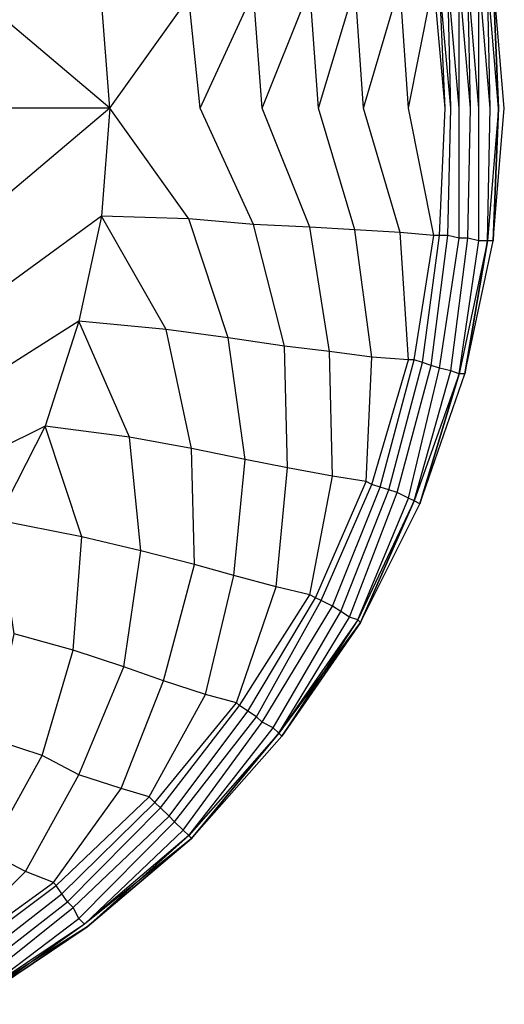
# Model space of a CAD drawing. Extents: x 0 to 1.9, y 0 to 0.8.
# Tile 12 of 15: x 1.71 to 1.9, y 0.05 to 0.43. Entities that reach past the tile are written whole.
import ezdxf

# ---------------------------------------------------------------- set-up
doc = ezdxf.new("R2010")
doc.units = 0
doc.layers.add('L2_CETUS_BQ190CEU7V_WANNE___REP', color=7, linetype='CONTINUOUS')
doc.layers.add('L3_CETUS_BQ190CEU7V_VER___REPLA', color=7, linetype='CONTINUOUS')

msp = doc.modelspace()

# ---------------------------------------------------------------- linework, layer by layer
at = {"layer": 'L2_CETUS_BQ190CEU7V_WANNE___REP', "color": 8}
for points, invisible_edges in [([(1.87286, 0.449067, 0.595), (1.86309, 0.4, 0.593), (1.85983, 0.448, 0.593), (1.87286, 0.449067, 0.595)], 13), ([(1.86309, 0.4, 0.593), (1.87286, 0.449067, 0.595), (1.8772, 0.4, 0.595), (1.86309, 0.4, 0.593)], 14), ([(1.87503, 0.449067, 0.597), (1.8772, 0.4, 0.595), (1.87286, 0.449067, 0.595), (1.87503, 0.449067, 0.597)], 13), ([(1.87829, 0.449067, 0.599), (1.87937, 0.4, 0.597), (1.87503, 0.449067, 0.597), (1.87829, 0.449067, 0.599)], 13), ([(1.8772, 0.4, 0.595), (1.87503, 0.449067, 0.597), (1.87937, 0.4, 0.597), (1.8772, 0.4, 0.595)], 14), ([(1.88263, 0.450133, 0.6), (1.88263, 0.4, 0.599), (1.87829, 0.449067, 0.599), (1.88263, 0.450133, 0.6)], 13), ([(1.87937, 0.4, 0.597), (1.87829, 0.449067, 0.599), (1.88263, 0.4, 0.599), (1.87937, 0.4, 0.597)], 14), ([(1.88589, 0.450133, 0.6), (1.88697, 0.4, 0.6), (1.88263, 0.450133, 0.6), (1.88589, 0.450133, 0.6)], 13), ([(1.88263, 0.4, 0.599), (1.88263, 0.450133, 0.6), (1.88697, 0.4, 0.6), (1.88263, 0.4, 0.599)], 14), ([(1.89023, 0.4512, 0.599), (1.89023, 0.4, 0.6), (1.88589, 0.450133, 0.6), (1.89023, 0.4512, 0.599)], 13), ([(1.88697, 0.4, 0.6), (1.88589, 0.450133, 0.6), (1.89023, 0.4, 0.6), (1.88697, 0.4, 0.6)], 14), ([(1.89349, 0.4512, 0.597), (1.89457, 0.4, 0.599), (1.89023, 0.4512, 0.599), (1.89349, 0.4512, 0.597)], 13), ([(1.89023, 0.4, 0.6), (1.89023, 0.4512, 0.599), (1.89457, 0.4, 0.599), (1.89023, 0.4, 0.6)], 14), ([(1.89783, 0.4, 0.58), (1.89566, 0.4512, 0.582), (1.89349, 0.4512, 0.58), (1.89783, 0.4, 0.58)], 13), ([(1.89566, 0.4512, 0.595), (1.89783, 0.4, 0.597), (1.89349, 0.4512, 0.597), (1.89566, 0.4512, 0.595)], 13), ([(1.89457, 0.4, 0.599), (1.89349, 0.4512, 0.597), (1.89783, 0.4, 0.597), (1.89457, 0.4, 0.599)], 14), ([(1.89566, 0.4512, 0.582), (1.89783, 0.4, 0.58), (1.9, 0.4, 0.582), (1.89566, 0.4512, 0.582)], 14), ([(1.89566, 0.4512, 0.595), (1.9, 0.4, 0.582), (1.9, 0.4, 0.595), (1.89566, 0.4512, 0.595)], 13), ([(1.9, 0.4, 0.582), (1.89566, 0.4512, 0.595), (1.89566, 0.4512, 0.582), (1.9, 0.4, 0.582)], 14), ([(1.89783, 0.4, 0.597), (1.89566, 0.4512, 0.595), (1.9, 0.4, 0.595), (1.89783, 0.4, 0.597)], 14), ([(1.80337, 0.4448, 0.572), (1.78274, 0.4, 0.559), (1.7784, 0.442667, 0.559), (1.80337, 0.4448, 0.572)], 13), ([(1.78274, 0.4, 0.559), (1.80337, 0.4448, 0.572), (1.80663, 0.4, 0.572), (1.78274, 0.4, 0.559)], 14), ([(1.82509, 0.445867, 0.583), (1.80663, 0.4, 0.572), (1.80337, 0.4448, 0.572), (1.82509, 0.445867, 0.583)], 13), ([(1.80663, 0.4, 0.572), (1.82509, 0.445867, 0.583), (1.82834, 0.4, 0.583), (1.80663, 0.4, 0.572)], 14), ([(1.84246, 0.446933, 0.589), (1.82834, 0.4, 0.583), (1.82509, 0.445867, 0.583), (1.84246, 0.446933, 0.589)], 13), ([(1.82834, 0.4, 0.583), (1.84246, 0.446933, 0.589), (1.84571, 0.4, 0.589), (1.82834, 0.4, 0.583)], 14), ([(1.85983, 0.448, 0.593), (1.84571, 0.4, 0.589), (1.84246, 0.446933, 0.589), (1.85983, 0.448, 0.593)], 13), ([(1.84571, 0.4, 0.589), (1.85983, 0.448, 0.593), (1.86309, 0.4, 0.593), (1.84571, 0.4, 0.589)], 14), ([(1.748, 0.4, 0.53), (1.70131, 0.439467, 0.48), (1.74474, 0.4416, 0.53), (1.748, 0.4, 0.53)], 14), ([(1.7784, 0.442667, 0.559), (1.748, 0.4, 0.53), (1.74474, 0.4416, 0.53), (1.7784, 0.442667, 0.559)], 13), ([(1.748, 0.4, 0.53), (1.7784, 0.442667, 0.559), (1.78274, 0.4, 0.559), (1.748, 0.4, 0.53)], 14), ([(1.70131, 0.439467, 0.48), (1.748, 0.4, 0.53), (1.70457, 0.4, 0.48), (1.70131, 0.439467, 0.48)], 13), ([(1.70131, 0.360533, 0.48), (1.748, 0.4, 0.53), (1.74474, 0.3584, 0.53), (1.70131, 0.360533, 0.48)], 13), ([(1.748, 0.4, 0.53), (1.70131, 0.360533, 0.48), (1.70457, 0.4, 0.48), (1.748, 0.4, 0.53)], 14), ([(1.748, 0.4, 0.53), (1.7784, 0.357333, 0.559), (1.74474, 0.3584, 0.53), (1.748, 0.4, 0.53)], 13), ([(1.7784, 0.357333, 0.559), (1.748, 0.4, 0.53), (1.78274, 0.4, 0.559), (1.7784, 0.357333, 0.559)], 14), ([(1.78274, 0.4, 0.559), (1.80337, 0.3552, 0.572), (1.7784, 0.357333, 0.559), (1.78274, 0.4, 0.559)], 13), ([(1.80337, 0.3552, 0.572), (1.78274, 0.4, 0.559), (1.80663, 0.4, 0.572), (1.80337, 0.3552, 0.572)], 14), ([(1.80663, 0.4, 0.572), (1.82509, 0.354133, 0.583), (1.80337, 0.3552, 0.572), (1.80663, 0.4, 0.572)], 13), ([(1.82509, 0.354133, 0.583), (1.80663, 0.4, 0.572), (1.82834, 0.4, 0.583), (1.82509, 0.354133, 0.583)], 14), ([(1.82834, 0.4, 0.583), (1.84246, 0.353067, 0.589), (1.82509, 0.354133, 0.583), (1.82834, 0.4, 0.583)], 13), ([(1.84246, 0.353067, 0.589), (1.82834, 0.4, 0.583), (1.84571, 0.4, 0.589), (1.84246, 0.353067, 0.589)], 14), ([(1.84571, 0.4, 0.589), (1.85983, 0.352, 0.593), (1.84246, 0.353067, 0.589), (1.84571, 0.4, 0.589)], 13), ([(1.85983, 0.352, 0.593), (1.84571, 0.4, 0.589), (1.86309, 0.4, 0.593), (1.85983, 0.352, 0.593)], 14), ([(1.86309, 0.4, 0.593), (1.87286, 0.350933, 0.595), (1.85983, 0.352, 0.593), (1.86309, 0.4, 0.593)], 13), ([(1.87286, 0.350933, 0.595), (1.86309, 0.4, 0.593), (1.8772, 0.4, 0.595), (1.87286, 0.350933, 0.595)], 14), ([(1.8772, 0.4, 0.595), (1.87503, 0.350933, 0.597), (1.87286, 0.350933, 0.595), (1.8772, 0.4, 0.595)], 13), ([(1.87937, 0.4, 0.597), (1.87829, 0.350933, 0.599), (1.87503, 0.350933, 0.597), (1.87937, 0.4, 0.597)], 13), ([(1.87503, 0.350933, 0.597), (1.8772, 0.4, 0.595), (1.87937, 0.4, 0.597), (1.87503, 0.350933, 0.597)], 14), ([(1.88263, 0.4, 0.599), (1.88263, 0.349867, 0.6), (1.87829, 0.350933, 0.599), (1.88263, 0.4, 0.599)], 13), ([(1.87829, 0.350933, 0.599), (1.87937, 0.4, 0.597), (1.88263, 0.4, 0.599), (1.87829, 0.350933, 0.599)], 14), ([(1.88697, 0.4, 0.6), (1.88589, 0.349867, 0.6), (1.88263, 0.349867, 0.6), (1.88697, 0.4, 0.6)], 13), ([(1.88263, 0.349867, 0.6), (1.88263, 0.4, 0.599), (1.88697, 0.4, 0.6), (1.88263, 0.349867, 0.6)], 14), ([(1.89023, 0.4, 0.6), (1.89023, 0.3488, 0.599), (1.88589, 0.349867, 0.6), (1.89023, 0.4, 0.6)], 13), ([(1.88589, 0.349867, 0.6), (1.88697, 0.4, 0.6), (1.89023, 0.4, 0.6), (1.88589, 0.349867, 0.6)], 14), ([(1.89457, 0.4, 0.599), (1.89349, 0.3488, 0.597), (1.89023, 0.3488, 0.599), (1.89457, 0.4, 0.599)], 13), ([(1.89023, 0.3488, 0.599), (1.89023, 0.4, 0.6), (1.89457, 0.4, 0.599), (1.89023, 0.3488, 0.599)], 14), ([(1.89566, 0.3488, 0.582), (1.89783, 0.4, 0.58), (1.89349, 0.3488, 0.58), (1.89566, 0.3488, 0.582)], 13), ([(1.89783, 0.4, 0.597), (1.89566, 0.3488, 0.595), (1.89349, 0.3488, 0.597), (1.89783, 0.4, 0.597)], 13), ([(1.89349, 0.3488, 0.597), (1.89457, 0.4, 0.599), (1.89783, 0.4, 0.597), (1.89349, 0.3488, 0.597)], 14), ([(1.89783, 0.4, 0.58), (1.89566, 0.3488, 0.582), (1.9, 0.4, 0.582), (1.89783, 0.4, 0.58)], 14), ([(1.9, 0.4, 0.595), (1.89566, 0.3488, 0.582), (1.89566, 0.3488, 0.595), (1.9, 0.4, 0.595)], 13), ([(1.89566, 0.3488, 0.582), (1.9, 0.4, 0.595), (1.9, 0.4, 0.582), (1.89566, 0.3488, 0.582)], 14), ([(1.89566, 0.3488, 0.595), (1.89783, 0.4, 0.597), (1.9, 0.4, 0.595), (1.89566, 0.3488, 0.595)], 14), ([(1.74474, 0.3584, 0.53), (1.69371, 0.321067, 0.48), (1.70131, 0.360533, 0.48), (1.74474, 0.3584, 0.53)], 14), ([(1.69371, 0.321067, 0.48), (1.74474, 0.3584, 0.53), (1.73606, 0.317867, 0.53), (1.69371, 0.321067, 0.48)], 13), ([(1.74474, 0.3584, 0.53), (1.76971, 0.314667, 0.559), (1.73606, 0.317867, 0.53), (1.74474, 0.3584, 0.53)], 13), ([(1.76971, 0.314667, 0.559), (1.74474, 0.3584, 0.53), (1.7784, 0.357333, 0.559), (1.76971, 0.314667, 0.559)], 14), ([(1.7784, 0.357333, 0.559), (1.7936, 0.311467, 0.572), (1.76971, 0.314667, 0.559), (1.7784, 0.357333, 0.559)], 13), ([(1.7936, 0.311467, 0.572), (1.7784, 0.357333, 0.559), (1.80337, 0.3552, 0.572), (1.7936, 0.311467, 0.572)], 14), ([(1.80337, 0.3552, 0.572), (1.81531, 0.308267, 0.583), (1.7936, 0.311467, 0.572), (1.80337, 0.3552, 0.572)], 13), ([(1.81531, 0.308267, 0.583), (1.80337, 0.3552, 0.572), (1.82509, 0.354133, 0.583), (1.81531, 0.308267, 0.583)], 14), ([(1.82509, 0.354133, 0.583), (1.83269, 0.306133, 0.589), (1.81531, 0.308267, 0.583), (1.82509, 0.354133, 0.583)], 13), ([(1.83269, 0.306133, 0.589), (1.82509, 0.354133, 0.583), (1.84246, 0.353067, 0.589), (1.83269, 0.306133, 0.589)], 14), ([(1.84246, 0.353067, 0.589), (1.84897, 0.304, 0.593), (1.83269, 0.306133, 0.589), (1.84246, 0.353067, 0.589)], 13), ([(1.84897, 0.304, 0.593), (1.84246, 0.353067, 0.589), (1.85983, 0.352, 0.593), (1.84897, 0.304, 0.593)], 14), ([(1.85983, 0.352, 0.593), (1.86309, 0.302933, 0.595), (1.84897, 0.304, 0.593), (1.85983, 0.352, 0.593)], 13), ([(1.86309, 0.302933, 0.595), (1.85983, 0.352, 0.593), (1.87286, 0.350933, 0.595), (1.86309, 0.302933, 0.595)], 14), ([(1.87286, 0.350933, 0.595), (1.86526, 0.302933, 0.597), (1.86309, 0.302933, 0.595), (1.87286, 0.350933, 0.595)], 13), ([(1.87503, 0.350933, 0.597), (1.86851, 0.301867, 0.599), (1.86526, 0.302933, 0.597), (1.87503, 0.350933, 0.597)], 13), ([(1.86526, 0.302933, 0.597), (1.87286, 0.350933, 0.595), (1.87503, 0.350933, 0.597), (1.86526, 0.302933, 0.597)], 14), ([(1.87829, 0.350933, 0.599), (1.87177, 0.3008, 0.6), (1.86851, 0.301867, 0.599), (1.87829, 0.350933, 0.599)], 13), ([(1.86851, 0.301867, 0.599), (1.87503, 0.350933, 0.597), (1.87829, 0.350933, 0.599), (1.86851, 0.301867, 0.599)], 14), ([(1.87177, 0.3008, 0.6), (1.87829, 0.350933, 0.599), (1.88263, 0.349867, 0.6), (1.87177, 0.3008, 0.6)], 14), ([(1.88263, 0.349867, 0.6), (1.87503, 0.299733, 0.6), (1.87177, 0.3008, 0.6), (1.88263, 0.349867, 0.6)], 13), ([(1.88589, 0.349867, 0.6), (1.87937, 0.298667, 0.599), (1.87503, 0.299733, 0.6), (1.88589, 0.349867, 0.6)], 13), ([(1.87503, 0.299733, 0.6), (1.88263, 0.349867, 0.6), (1.88589, 0.349867, 0.6), (1.87503, 0.299733, 0.6)], 14), ([(1.87937, 0.298667, 0.599), (1.88589, 0.349867, 0.6), (1.89023, 0.3488, 0.599), (1.87937, 0.298667, 0.599)], 14), ([(1.89023, 0.3488, 0.599), (1.88263, 0.2976, 0.597), (1.87937, 0.298667, 0.599), (1.89023, 0.3488, 0.599)], 13), ([(1.8848, 0.2976, 0.582), (1.89349, 0.3488, 0.58), (1.88263, 0.2976, 0.58), (1.8848, 0.2976, 0.582)], 13), ([(1.89349, 0.3488, 0.597), (1.8848, 0.2976, 0.595), (1.88263, 0.2976, 0.597), (1.89349, 0.3488, 0.597)], 13), ([(1.88263, 0.2976, 0.597), (1.89023, 0.3488, 0.599), (1.89349, 0.3488, 0.597), (1.88263, 0.2976, 0.597)], 14), ([(1.89349, 0.3488, 0.58), (1.8848, 0.2976, 0.582), (1.89566, 0.3488, 0.582), (1.89349, 0.3488, 0.58)], 14), ([(1.89566, 0.3488, 0.595), (1.8848, 0.2976, 0.582), (1.8848, 0.2976, 0.595), (1.89566, 0.3488, 0.595)], 13), ([(1.8848, 0.2976, 0.582), (1.89566, 0.3488, 0.595), (1.89566, 0.3488, 0.582), (1.8848, 0.2976, 0.582)], 14), ([(1.8848, 0.2976, 0.595), (1.89349, 0.3488, 0.597), (1.89566, 0.3488, 0.595), (1.8848, 0.2976, 0.595)], 14), ([(1.73606, 0.317867, 0.53), (1.68069, 0.282667, 0.48), (1.69371, 0.321067, 0.48), (1.73606, 0.317867, 0.53)], 14), ([(1.68069, 0.282667, 0.48), (1.73606, 0.317867, 0.53), (1.72303, 0.277333, 0.53), (1.68069, 0.282667, 0.48)], 13), ([(1.73606, 0.317867, 0.53), (1.7556, 0.273067, 0.559), (1.72303, 0.277333, 0.53), (1.73606, 0.317867, 0.53)], 13), ([(1.7556, 0.273067, 0.559), (1.73606, 0.317867, 0.53), (1.76971, 0.314667, 0.559), (1.7556, 0.273067, 0.559)], 14), ([(1.76971, 0.314667, 0.559), (1.77949, 0.2688, 0.572), (1.7556, 0.273067, 0.559), (1.76971, 0.314667, 0.559)], 13), ([(1.77949, 0.2688, 0.572), (1.76971, 0.314667, 0.559), (1.7936, 0.311467, 0.572), (1.77949, 0.2688, 0.572)], 14), ([(1.7936, 0.311467, 0.572), (1.80011, 0.264533, 0.583), (1.77949, 0.2688, 0.572), (1.7936, 0.311467, 0.572)], 13), ([(1.80011, 0.264533, 0.583), (1.7936, 0.311467, 0.572), (1.81531, 0.308267, 0.583), (1.80011, 0.264533, 0.583)], 14), ([(1.81531, 0.308267, 0.583), (1.8164, 0.261333, 0.589), (1.80011, 0.264533, 0.583), (1.81531, 0.308267, 0.583)], 13), ([(1.8164, 0.261333, 0.589), (1.81531, 0.308267, 0.583), (1.83269, 0.306133, 0.589), (1.8164, 0.261333, 0.589)], 14), ([(1.83269, 0.306133, 0.589), (1.83377, 0.258133, 0.593), (1.8164, 0.261333, 0.589), (1.83269, 0.306133, 0.589)], 13), ([(1.83377, 0.258133, 0.593), (1.83269, 0.306133, 0.589), (1.84897, 0.304, 0.593), (1.83377, 0.258133, 0.593)], 14), ([(1.84897, 0.304, 0.593), (1.8468, 0.256, 0.595), (1.83377, 0.258133, 0.593), (1.84897, 0.304, 0.593)], 13), ([(1.8468, 0.256, 0.595), (1.84897, 0.304, 0.593), (1.86309, 0.302933, 0.595), (1.8468, 0.256, 0.595)], 14), ([(1.86309, 0.302933, 0.595), (1.84897, 0.254933, 0.597), (1.8468, 0.256, 0.595), (1.86309, 0.302933, 0.595)], 13), ([(1.86526, 0.302933, 0.597), (1.85223, 0.253867, 0.599), (1.84897, 0.254933, 0.597), (1.86526, 0.302933, 0.597)], 13), ([(1.84897, 0.254933, 0.597), (1.86309, 0.302933, 0.595), (1.86526, 0.302933, 0.597), (1.84897, 0.254933, 0.597)], 14), ([(1.85223, 0.253867, 0.599), (1.86526, 0.302933, 0.597), (1.86851, 0.301867, 0.599), (1.85223, 0.253867, 0.599)], 14), ([(1.86851, 0.301867, 0.599), (1.85549, 0.2528, 0.6), (1.85223, 0.253867, 0.599), (1.86851, 0.301867, 0.599)], 13), ([(1.85549, 0.2528, 0.6), (1.86851, 0.301867, 0.599), (1.87177, 0.3008, 0.6), (1.85549, 0.2528, 0.6)], 14), ([(1.87177, 0.3008, 0.6), (1.85874, 0.251733, 0.6), (1.85549, 0.2528, 0.6), (1.87177, 0.3008, 0.6)], 13), ([(1.85874, 0.251733, 0.6), (1.87177, 0.3008, 0.6), (1.87503, 0.299733, 0.6), (1.85874, 0.251733, 0.6)], 14), ([(1.87503, 0.299733, 0.6), (1.86309, 0.2496, 0.599), (1.85874, 0.251733, 0.6), (1.87503, 0.299733, 0.6)], 13), ([(1.86309, 0.2496, 0.599), (1.87503, 0.299733, 0.6), (1.87937, 0.298667, 0.599), (1.86309, 0.2496, 0.599)], 14), ([(1.87937, 0.298667, 0.599), (1.86526, 0.248533, 0.597), (1.86309, 0.2496, 0.599), (1.87937, 0.298667, 0.599)], 13), ([(1.86526, 0.248533, 0.597), (1.87937, 0.298667, 0.599), (1.88263, 0.2976, 0.597), (1.86526, 0.248533, 0.597)], 14), ([(1.86743, 0.247467, 0.582), (1.88263, 0.2976, 0.58), (1.86526, 0.248533, 0.58), (1.86743, 0.247467, 0.582)], 13), ([(1.88263, 0.2976, 0.597), (1.86743, 0.247467, 0.595), (1.86526, 0.248533, 0.597), (1.88263, 0.2976, 0.597)], 13), ([(1.88263, 0.2976, 0.58), (1.86743, 0.247467, 0.582), (1.8848, 0.2976, 0.582), (1.88263, 0.2976, 0.58)], 14), ([(1.8848, 0.2976, 0.595), (1.86743, 0.247467, 0.582), (1.86743, 0.247467, 0.595), (1.8848, 0.2976, 0.595)], 13), ([(1.86743, 0.247467, 0.582), (1.8848, 0.2976, 0.595), (1.8848, 0.2976, 0.582), (1.86743, 0.247467, 0.582)], 14), ([(1.86743, 0.247467, 0.595), (1.88263, 0.2976, 0.597), (1.8848, 0.2976, 0.595), (1.86743, 0.247467, 0.595)], 14), ([(1.72303, 0.277333, 0.53), (1.66223, 0.247467, 0.48), (1.68069, 0.282667, 0.48), (1.72303, 0.277333, 0.53)], 14), ([(1.66223, 0.247467, 0.48), (1.72303, 0.277333, 0.53), (1.70457, 0.241067, 0.53), (1.66223, 0.247467, 0.48)], 13), ([(1.72303, 0.277333, 0.53), (1.73714, 0.234667, 0.559), (1.70457, 0.241067, 0.53), (1.72303, 0.277333, 0.53)], 13), ([(1.73714, 0.234667, 0.559), (1.72303, 0.277333, 0.53), (1.7556, 0.273067, 0.559), (1.73714, 0.234667, 0.559)], 14), ([(1.7556, 0.273067, 0.559), (1.75994, 0.229333, 0.572), (1.73714, 0.234667, 0.559), (1.7556, 0.273067, 0.559)], 13), ([(1.75994, 0.229333, 0.572), (1.7556, 0.273067, 0.559), (1.77949, 0.2688, 0.572), (1.75994, 0.229333, 0.572)], 14), ([(1.77949, 0.2688, 0.572), (1.78057, 0.224, 0.583), (1.75994, 0.229333, 0.572), (1.77949, 0.2688, 0.572)], 13), ([(1.78057, 0.224, 0.583), (1.77949, 0.2688, 0.572), (1.80011, 0.264533, 0.583), (1.78057, 0.224, 0.583)], 14), ([(1.80011, 0.264533, 0.583), (1.79577, 0.219733, 0.589), (1.78057, 0.224, 0.583), (1.80011, 0.264533, 0.583)], 13), ([(1.79577, 0.219733, 0.589), (1.80011, 0.264533, 0.583), (1.8164, 0.261333, 0.589), (1.79577, 0.219733, 0.589)], 14), ([(1.8164, 0.261333, 0.589), (1.81206, 0.215467, 0.593), (1.79577, 0.219733, 0.589), (1.8164, 0.261333, 0.589)], 13), ([(1.81206, 0.215467, 0.593), (1.8164, 0.261333, 0.589), (1.83377, 0.258133, 0.593), (1.81206, 0.215467, 0.593)], 14), ([(1.83377, 0.258133, 0.593), (1.82509, 0.212267, 0.595), (1.81206, 0.215467, 0.593), (1.83377, 0.258133, 0.593)], 13), ([(1.82509, 0.212267, 0.595), (1.83377, 0.258133, 0.593), (1.8468, 0.256, 0.595), (1.82509, 0.212267, 0.595)], 14), ([(1.8468, 0.256, 0.595), (1.82726, 0.2112, 0.597), (1.82509, 0.212267, 0.595), (1.8468, 0.256, 0.595)], 13), ([(1.82726, 0.2112, 0.597), (1.8468, 0.256, 0.595), (1.84897, 0.254933, 0.597), (1.82726, 0.2112, 0.597)], 14), ([(1.84897, 0.254933, 0.597), (1.82943, 0.210133, 0.599), (1.82726, 0.2112, 0.597), (1.84897, 0.254933, 0.597)], 13), ([(1.82943, 0.210133, 0.599), (1.84897, 0.254933, 0.597), (1.85223, 0.253867, 0.599), (1.82943, 0.210133, 0.599)], 14), ([(1.85223, 0.253867, 0.599), (1.83377, 0.208, 0.6), (1.82943, 0.210133, 0.599), (1.85223, 0.253867, 0.599)], 13), ([(1.83377, 0.208, 0.6), (1.85223, 0.253867, 0.599), (1.85549, 0.2528, 0.6), (1.83377, 0.208, 0.6)], 14), ([(1.85549, 0.2528, 0.6), (1.83703, 0.205867, 0.6), (1.83377, 0.208, 0.6), (1.85549, 0.2528, 0.6)], 13), ([(1.83703, 0.205867, 0.6), (1.85549, 0.2528, 0.6), (1.85874, 0.251733, 0.6), (1.83703, 0.205867, 0.6)], 14), ([(1.85874, 0.251733, 0.6), (1.84029, 0.203733, 0.599), (1.83703, 0.205867, 0.6), (1.85874, 0.251733, 0.6)], 13), ([(1.84029, 0.203733, 0.599), (1.85874, 0.251733, 0.6), (1.86309, 0.2496, 0.599), (1.84029, 0.203733, 0.599)], 14), ([(1.86309, 0.2496, 0.599), (1.84354, 0.202667, 0.597), (1.84029, 0.203733, 0.599), (1.86309, 0.2496, 0.599)], 13), ([(1.84354, 0.202667, 0.597), (1.86309, 0.2496, 0.599), (1.86526, 0.248533, 0.597), (1.84354, 0.202667, 0.597)], 14), ([(1.84463, 0.2016, 0.582), (1.86526, 0.248533, 0.58), (1.84354, 0.202667, 0.58), (1.84463, 0.2016, 0.582)], 13), ([(1.86526, 0.248533, 0.597), (1.84463, 0.2016, 0.595), (1.84354, 0.202667, 0.597), (1.86526, 0.248533, 0.597)], 13), ([(1.86526, 0.248533, 0.58), (1.84463, 0.2016, 0.582), (1.86743, 0.247467, 0.582), (1.86526, 0.248533, 0.58)], 14), ([(1.84463, 0.2016, 0.595), (1.86526, 0.248533, 0.597), (1.86743, 0.247467, 0.595), (1.84463, 0.2016, 0.595)], 14), ([(1.86743, 0.247467, 0.595), (1.84463, 0.2016, 0.582), (1.84463, 0.2016, 0.595), (1.86743, 0.247467, 0.595)], 13), ([(1.84463, 0.2016, 0.582), (1.86743, 0.247467, 0.595), (1.86743, 0.247467, 0.582), (1.84463, 0.2016, 0.582)], 14), ([(1.71109, 0.197333, 0.559), (1.70457, 0.241067, 0.53), (1.73714, 0.234667, 0.559), (1.71109, 0.197333, 0.559)], 14), ([(1.73714, 0.234667, 0.559), (1.73389, 0.190933, 0.572), (1.71109, 0.197333, 0.559), (1.73714, 0.234667, 0.559)], 13), ([(1.73389, 0.190933, 0.572), (1.73714, 0.234667, 0.559), (1.75994, 0.229333, 0.572), (1.73389, 0.190933, 0.572)], 14), ([(1.75994, 0.229333, 0.572), (1.75343, 0.184533, 0.583), (1.73389, 0.190933, 0.572), (1.75994, 0.229333, 0.572)], 13), ([(1.75343, 0.184533, 0.583), (1.75994, 0.229333, 0.572), (1.78057, 0.224, 0.583), (1.75343, 0.184533, 0.583)], 14), ([(1.78057, 0.224, 0.583), (1.76863, 0.1792, 0.589), (1.75343, 0.184533, 0.583), (1.78057, 0.224, 0.583)], 13), ([(1.76863, 0.1792, 0.589), (1.78057, 0.224, 0.583), (1.79577, 0.219733, 0.589), (1.76863, 0.1792, 0.589)], 14), ([(1.79577, 0.219733, 0.589), (1.78491, 0.173867, 0.593), (1.76863, 0.1792, 0.589), (1.79577, 0.219733, 0.589)], 13), ([(1.78491, 0.173867, 0.593), (1.79577, 0.219733, 0.589), (1.81206, 0.215467, 0.593), (1.78491, 0.173867, 0.593)], 14), ([(1.81206, 0.215467, 0.593), (1.79686, 0.170667, 0.595), (1.78491, 0.173867, 0.593), (1.81206, 0.215467, 0.593)], 13), ([(1.79686, 0.170667, 0.595), (1.81206, 0.215467, 0.593), (1.82509, 0.212267, 0.595), (1.79686, 0.170667, 0.595)], 14), ([(1.82509, 0.212267, 0.595), (1.79794, 0.1696, 0.597), (1.79686, 0.170667, 0.595), (1.82509, 0.212267, 0.595)], 13), ([(1.79794, 0.1696, 0.597), (1.82509, 0.212267, 0.595), (1.82726, 0.2112, 0.597), (1.79794, 0.1696, 0.597)], 14), ([(1.82726, 0.2112, 0.597), (1.8012, 0.167467, 0.599), (1.79794, 0.1696, 0.597), (1.82726, 0.2112, 0.597)], 13), ([(1.8012, 0.167467, 0.599), (1.82726, 0.2112, 0.597), (1.82943, 0.210133, 0.599), (1.8012, 0.167467, 0.599)], 14), ([(1.82943, 0.210133, 0.599), (1.80446, 0.165333, 0.6), (1.8012, 0.167467, 0.599), (1.82943, 0.210133, 0.599)], 13), ([(1.80446, 0.165333, 0.6), (1.82943, 0.210133, 0.599), (1.83377, 0.208, 0.6), (1.80446, 0.165333, 0.6)], 14), ([(1.83377, 0.208, 0.6), (1.80663, 0.1632, 0.6), (1.80446, 0.165333, 0.6), (1.83377, 0.208, 0.6)], 13), ([(1.80663, 0.1632, 0.6), (1.83377, 0.208, 0.6), (1.83703, 0.205867, 0.6), (1.80663, 0.1632, 0.6)], 14), ([(1.83703, 0.205867, 0.6), (1.81097, 0.161067, 0.599), (1.80663, 0.1632, 0.6), (1.83703, 0.205867, 0.6)], 13), ([(1.81097, 0.161067, 0.599), (1.83703, 0.205867, 0.6), (1.84029, 0.203733, 0.599), (1.81097, 0.161067, 0.599)], 14), ([(1.84029, 0.203733, 0.599), (1.81314, 0.158933, 0.597), (1.81097, 0.161067, 0.599), (1.84029, 0.203733, 0.599)], 13), ([(1.81314, 0.158933, 0.597), (1.84029, 0.203733, 0.599), (1.84354, 0.202667, 0.597), (1.81314, 0.158933, 0.597)], 14), ([(1.81314, 0.158933, 0.58), (1.84463, 0.2016, 0.582), (1.84354, 0.202667, 0.58), (1.81314, 0.158933, 0.58)], 14), ([(1.84463, 0.2016, 0.595), (1.81314, 0.158933, 0.597), (1.84354, 0.202667, 0.597), (1.84463, 0.2016, 0.595)], 14), ([(1.84463, 0.2016, 0.582), (1.81314, 0.158933, 0.58), (1.81423, 0.157867, 0.582), (1.84463, 0.2016, 0.582)], 13), ([(1.81314, 0.158933, 0.597), (1.84463, 0.2016, 0.595), (1.81423, 0.157867, 0.595), (1.81314, 0.158933, 0.597)], 13), ([(1.84463, 0.2016, 0.595), (1.81423, 0.157867, 0.582), (1.81423, 0.157867, 0.595), (1.84463, 0.2016, 0.595)], 13), ([(1.81423, 0.157867, 0.582), (1.84463, 0.2016, 0.595), (1.84463, 0.2016, 0.582), (1.81423, 0.157867, 0.582)], 14), ([(1.7024, 0.1568, 0.572), (1.71109, 0.197333, 0.559), (1.73389, 0.190933, 0.572), (1.7024, 0.1568, 0.572)], 14), ([(1.73389, 0.190933, 0.572), (1.72194, 0.1504, 0.583), (1.7024, 0.1568, 0.572), (1.73389, 0.190933, 0.572)], 13), ([(1.72194, 0.1504, 0.583), (1.73389, 0.190933, 0.572), (1.75343, 0.184533, 0.583), (1.72194, 0.1504, 0.583)], 14), ([(1.75343, 0.184533, 0.583), (1.73606, 0.142933, 0.589), (1.72194, 0.1504, 0.583), (1.75343, 0.184533, 0.583)], 13), ([(1.73606, 0.142933, 0.589), (1.75343, 0.184533, 0.583), (1.76863, 0.1792, 0.589), (1.73606, 0.142933, 0.589)], 14), ([(1.76863, 0.1792, 0.589), (1.75234, 0.1376, 0.593), (1.73606, 0.142933, 0.589), (1.76863, 0.1792, 0.589)], 13), ([(1.75234, 0.1376, 0.593), (1.76863, 0.1792, 0.589), (1.78491, 0.173867, 0.593), (1.75234, 0.1376, 0.593)], 14), ([(1.78491, 0.173867, 0.593), (1.7632, 0.1344, 0.595), (1.75234, 0.1376, 0.593), (1.78491, 0.173867, 0.593)], 13), ([(1.7632, 0.1344, 0.595), (1.78491, 0.173867, 0.593), (1.79686, 0.170667, 0.595), (1.7632, 0.1344, 0.595)], 14), ([(1.79686, 0.170667, 0.595), (1.76537, 0.132267, 0.597), (1.7632, 0.1344, 0.595), (1.79686, 0.170667, 0.595)], 13), ([(1.76537, 0.132267, 0.597), (1.79686, 0.170667, 0.595), (1.79794, 0.1696, 0.597), (1.76537, 0.132267, 0.597)], 14), ([(1.79794, 0.1696, 0.597), (1.76754, 0.130133, 0.599), (1.76537, 0.132267, 0.597), (1.79794, 0.1696, 0.597)], 13), ([(1.76754, 0.130133, 0.599), (1.79794, 0.1696, 0.597), (1.8012, 0.167467, 0.599), (1.76754, 0.130133, 0.599)], 14), ([(1.8012, 0.167467, 0.599), (1.7708, 0.126933, 0.6), (1.76754, 0.130133, 0.599), (1.8012, 0.167467, 0.599)], 13), ([(1.7708, 0.126933, 0.6), (1.8012, 0.167467, 0.599), (1.80446, 0.165333, 0.6), (1.7708, 0.126933, 0.6)], 14), ([(1.80446, 0.165333, 0.6), (1.77297, 0.1248, 0.6), (1.7708, 0.126933, 0.6), (1.80446, 0.165333, 0.6)], 13), ([(1.77297, 0.1248, 0.6), (1.80446, 0.165333, 0.6), (1.80663, 0.1632, 0.6), (1.77297, 0.1248, 0.6)], 14), ([(1.80663, 0.1632, 0.6), (1.77623, 0.1216, 0.599), (1.77297, 0.1248, 0.6), (1.80663, 0.1632, 0.6)], 13), ([(1.77623, 0.1216, 0.599), (1.80663, 0.1632, 0.6), (1.81097, 0.161067, 0.599), (1.77623, 0.1216, 0.599)], 14), ([(1.81097, 0.161067, 0.599), (1.7784, 0.119467, 0.597), (1.77623, 0.1216, 0.599), (1.81097, 0.161067, 0.599)], 13), ([(1.7784, 0.119467, 0.597), (1.81097, 0.161067, 0.599), (1.81314, 0.158933, 0.597), (1.7784, 0.119467, 0.597)], 14), ([(1.6872, 0.119467, 0.583), (1.7024, 0.1568, 0.572), (1.72194, 0.1504, 0.583), (1.6872, 0.119467, 0.583)], 14), ([(1.77949, 0.1184, 0.582), (1.81314, 0.158933, 0.58), (1.7784, 0.119467, 0.58), (1.77949, 0.1184, 0.582)], 13), ([(1.81314, 0.158933, 0.597), (1.77949, 0.1184, 0.595), (1.7784, 0.119467, 0.597), (1.81314, 0.158933, 0.597)], 13), ([(1.81314, 0.158933, 0.58), (1.77949, 0.1184, 0.582), (1.81423, 0.157867, 0.582), (1.81314, 0.158933, 0.58)], 14), ([(1.77949, 0.1184, 0.595), (1.81314, 0.158933, 0.597), (1.81423, 0.157867, 0.595), (1.77949, 0.1184, 0.595)], 14), ([(1.81423, 0.157867, 0.595), (1.77949, 0.1184, 0.582), (1.77949, 0.1184, 0.595), (1.81423, 0.157867, 0.595)], 13), ([(1.77949, 0.1184, 0.582), (1.81423, 0.157867, 0.595), (1.81423, 0.157867, 0.582), (1.77949, 0.1184, 0.582)], 14), ([(1.72194, 0.1504, 0.583), (1.70131, 0.113067, 0.589), (1.6872, 0.119467, 0.583), (1.72194, 0.1504, 0.583)], 13), ([(1.70131, 0.113067, 0.589), (1.72194, 0.1504, 0.583), (1.73606, 0.142933, 0.589), (1.70131, 0.113067, 0.589)], 14), ([(1.73606, 0.142933, 0.589), (1.71543, 0.1056, 0.593), (1.70131, 0.113067, 0.589), (1.73606, 0.142933, 0.589)], 13), ([(1.71543, 0.1056, 0.593), (1.73606, 0.142933, 0.589), (1.75234, 0.1376, 0.593), (1.71543, 0.1056, 0.593)], 14), ([(1.75234, 0.1376, 0.593), (1.72629, 0.101333, 0.595), (1.71543, 0.1056, 0.593), (1.75234, 0.1376, 0.593)], 13), ([(1.72629, 0.101333, 0.595), (1.75234, 0.1376, 0.593), (1.7632, 0.1344, 0.595), (1.72629, 0.101333, 0.595)], 14), ([(1.7632, 0.1344, 0.595), (1.72737, 0.100267, 0.597), (1.72629, 0.101333, 0.595), (1.7632, 0.1344, 0.595)], 13), ([(1.72737, 0.100267, 0.597), (1.7632, 0.1344, 0.595), (1.76537, 0.132267, 0.597), (1.72737, 0.100267, 0.597)], 14), ([(1.76537, 0.132267, 0.597), (1.72954, 0.097067, 0.599), (1.72737, 0.100267, 0.597), (1.76537, 0.132267, 0.597)], 13), ([(1.72954, 0.097067, 0.599), (1.76537, 0.132267, 0.597), (1.76754, 0.130133, 0.599), (1.72954, 0.097067, 0.599)], 14), ([(1.76754, 0.130133, 0.599), (1.73171, 0.093867, 0.6), (1.72954, 0.097067, 0.599), (1.76754, 0.130133, 0.599)], 13), ([(1.73171, 0.093867, 0.6), (1.76754, 0.130133, 0.599), (1.7708, 0.126933, 0.6), (1.73171, 0.093867, 0.6)], 14), ([(1.7708, 0.126933, 0.6), (1.73389, 0.091733, 0.6), (1.73171, 0.093867, 0.6), (1.7708, 0.126933, 0.6)], 13), ([(1.73389, 0.091733, 0.6), (1.7708, 0.126933, 0.6), (1.77297, 0.1248, 0.6), (1.73389, 0.091733, 0.6)], 14), ([(1.77297, 0.1248, 0.6), (1.73606, 0.087467, 0.599), (1.73389, 0.091733, 0.6), (1.77297, 0.1248, 0.6)], 13), ([(1.73606, 0.087467, 0.599), (1.77297, 0.1248, 0.6), (1.77623, 0.1216, 0.599), (1.73606, 0.087467, 0.599)], 14), ([(1.77623, 0.1216, 0.599), (1.73823, 0.085333, 0.597), (1.73606, 0.087467, 0.599), (1.77623, 0.1216, 0.599)], 13), ([(1.73823, 0.085333, 0.597), (1.77623, 0.1216, 0.599), (1.7784, 0.119467, 0.597), (1.73823, 0.085333, 0.597)], 14), ([(1.73931, 0.084267, 0.582), (1.7784, 0.119467, 0.58), (1.73823, 0.085333, 0.58), (1.73931, 0.084267, 0.582)], 13), ([(1.77949, 0.1184, 0.595), (1.73823, 0.085333, 0.597), (1.7784, 0.119467, 0.597), (1.77949, 0.1184, 0.595)], 14), ([(1.73823, 0.085333, 0.597), (1.77949, 0.1184, 0.595), (1.73931, 0.084267, 0.595), (1.73823, 0.085333, 0.597)], 13), ([(1.7784, 0.119467, 0.58), (1.73931, 0.084267, 0.582), (1.77949, 0.1184, 0.582), (1.7784, 0.119467, 0.58)], 14), ([(1.73931, 0.084267, 0.595), (1.77949, 0.1184, 0.582), (1.73931, 0.084267, 0.582), (1.73931, 0.084267, 0.595)], 13), ([(1.77949, 0.1184, 0.582), (1.73931, 0.084267, 0.595), (1.77949, 0.1184, 0.595), (1.77949, 0.1184, 0.582)], 14), ([(1.67309, 0.078933, 0.593), (1.70131, 0.113067, 0.589), (1.71543, 0.1056, 0.593), (1.67309, 0.078933, 0.593)], 14), ([(1.71543, 0.1056, 0.593), (1.68394, 0.0736, 0.595), (1.67309, 0.078933, 0.593), (1.71543, 0.1056, 0.593)], 13), ([(1.68394, 0.0736, 0.595), (1.71543, 0.1056, 0.593), (1.72629, 0.101333, 0.595), (1.68394, 0.0736, 0.595)], 14), ([(1.72629, 0.101333, 0.595), (1.68503, 0.071467, 0.597), (1.68394, 0.0736, 0.595), (1.72629, 0.101333, 0.595)], 13), ([(1.68503, 0.071467, 0.597), (1.72629, 0.101333, 0.595), (1.72737, 0.100267, 0.597), (1.68503, 0.071467, 0.597)], 14), ([(1.72737, 0.100267, 0.597), (1.68611, 0.069333, 0.599), (1.68503, 0.071467, 0.597), (1.72737, 0.100267, 0.597)], 13), ([(1.68611, 0.069333, 0.599), (1.72737, 0.100267, 0.597), (1.72954, 0.097067, 0.599), (1.68611, 0.069333, 0.599)], 14), ([(1.72954, 0.097067, 0.599), (1.68829, 0.065067, 0.6), (1.68611, 0.069333, 0.599), (1.72954, 0.097067, 0.599)], 13), ([(1.68829, 0.065067, 0.6), (1.72954, 0.097067, 0.599), (1.73171, 0.093867, 0.6), (1.68829, 0.065067, 0.6)], 14), ([(1.73171, 0.093867, 0.6), (1.69046, 0.061867, 0.6), (1.68829, 0.065067, 0.6), (1.73171, 0.093867, 0.6)], 13), ([(1.69046, 0.061867, 0.6), (1.73171, 0.093867, 0.6), (1.73389, 0.091733, 0.6), (1.69046, 0.061867, 0.6)], 14), ([(1.73389, 0.091733, 0.6), (1.69263, 0.058667, 0.599), (1.69046, 0.061867, 0.6), (1.73389, 0.091733, 0.6)], 13), ([(1.69263, 0.058667, 0.599), (1.73389, 0.091733, 0.6), (1.73606, 0.087467, 0.599), (1.69263, 0.058667, 0.599)], 14), ([(1.73606, 0.087467, 0.599), (1.69371, 0.055467, 0.597), (1.69263, 0.058667, 0.599), (1.73606, 0.087467, 0.599)], 13), ([(1.69371, 0.055467, 0.597), (1.73606, 0.087467, 0.599), (1.73823, 0.085333, 0.597), (1.69371, 0.055467, 0.597)], 14), ([(1.6948, 0.0544, 0.582), (1.73823, 0.085333, 0.58), (1.69371, 0.055467, 0.58), (1.6948, 0.0544, 0.582)], 13), ([(1.73931, 0.084267, 0.595), (1.69371, 0.055467, 0.597), (1.73823, 0.085333, 0.597), (1.73931, 0.084267, 0.595)], 14), ([(1.69371, 0.055467, 0.597), (1.73931, 0.084267, 0.595), (1.6948, 0.0544, 0.595), (1.69371, 0.055467, 0.597)], 13), ([(1.73823, 0.085333, 0.58), (1.6948, 0.0544, 0.582), (1.73931, 0.084267, 0.582), (1.73823, 0.085333, 0.58)], 14), ([(1.6948, 0.0544, 0.595), (1.73931, 0.084267, 0.582), (1.6948, 0.0544, 0.582), (1.6948, 0.0544, 0.595)], 13), ([(1.73931, 0.084267, 0.582), (1.6948, 0.0544, 0.595), (1.73931, 0.084267, 0.595), (1.73931, 0.084267, 0.582)], 14)]:
    msp.add_3dface(points, dxfattribs=dict(at, invisible_edges=invisible_edges))
at = {"layer": 'L3_CETUS_BQ190CEU7V_VER___REPLA', "color": 8}
for points, invisible_edges in [([(1.89783, 0.4, 0.58), (1.89566, 0.4512, 0.58), (1.89349, 0.4512, 0.58), (1.89783, 0.4, 0.58)], 13), ([(1.89566, 0.4512, 0.58), (1.89783, 0.4, 0.58), (1.9, 0.4, 0.58), (1.89566, 0.4512, 0.58)], 14), ([(1.89566, 0.4512), (1.9, 0.4, 0.58), (1.9, 0.4), (1.89566, 0.4512)], 13), ([(1.9, 0.4, 0.58), (1.89566, 0.4512), (1.89566, 0.4512, 0.58), (1.9, 0.4, 0.58)], 14), ([(1.89566, 0.3488, 0.58), (1.89783, 0.4, 0.58), (1.89349, 0.3488, 0.58), (1.89566, 0.3488, 0.58)], 13), ([(1.89783, 0.4, 0.58), (1.89566, 0.3488, 0.58), (1.9, 0.4, 0.58), (1.89783, 0.4, 0.58)], 14), ([(1.9, 0.4), (1.89566, 0.3488, 0.58), (1.89566, 0.3488), (1.9, 0.4)], 13), ([(1.89566, 0.3488, 0.58), (1.9, 0.4), (1.9, 0.4, 0.58), (1.89566, 0.3488, 0.58)], 14), ([(1.8848, 0.2976, 0.58), (1.89349, 0.3488, 0.58), (1.88263, 0.2976, 0.58), (1.8848, 0.2976, 0.58)], 13), ([(1.89349, 0.3488, 0.58), (1.8848, 0.2976, 0.58), (1.89566, 0.3488, 0.58), (1.89349, 0.3488, 0.58)], 14), ([(1.89566, 0.3488), (1.8848, 0.2976, 0.58), (1.8848, 0.2976), (1.89566, 0.3488)], 13), ([(1.8848, 0.2976, 0.58), (1.89566, 0.3488), (1.89566, 0.3488, 0.58), (1.8848, 0.2976, 0.58)], 14), ([(1.86743, 0.247467, 0.58), (1.88263, 0.2976, 0.58), (1.86526, 0.248533, 0.58), (1.86743, 0.247467, 0.58)], 13), ([(1.88263, 0.2976, 0.58), (1.86743, 0.247467, 0.58), (1.8848, 0.2976, 0.58), (1.88263, 0.2976, 0.58)], 14), ([(1.8848, 0.2976), (1.86743, 0.247467, 0.58), (1.86743, 0.247467), (1.8848, 0.2976)], 13), ([(1.86743, 0.247467, 0.58), (1.8848, 0.2976), (1.8848, 0.2976, 0.58), (1.86743, 0.247467, 0.58)], 14), ([(1.84463, 0.2016, 0.58), (1.86526, 0.248533, 0.58), (1.84354, 0.202667, 0.58), (1.84463, 0.2016, 0.58)], 13), ([(1.86526, 0.248533, 0.58), (1.84463, 0.2016, 0.58), (1.86743, 0.247467, 0.58), (1.86526, 0.248533, 0.58)], 14), ([(1.86743, 0.247467), (1.84463, 0.2016, 0.58), (1.84463, 0.2016), (1.86743, 0.247467)], 13), ([(1.84463, 0.2016, 0.58), (1.86743, 0.247467), (1.86743, 0.247467, 0.58), (1.84463, 0.2016, 0.58)], 14), ([(1.81423, 0.157867, 0.58), (1.84354, 0.202667, 0.58), (1.81314, 0.158933, 0.58), (1.81423, 0.157867, 0.58)], 13), ([(1.84354, 0.202667, 0.58), (1.81423, 0.157867, 0.58), (1.84463, 0.2016, 0.58), (1.84354, 0.202667, 0.58)], 14), ([(1.84463, 0.2016), (1.81423, 0.157867, 0.58), (1.81423, 0.157867), (1.84463, 0.2016)], 13), ([(1.81423, 0.157867, 0.58), (1.84463, 0.2016), (1.84463, 0.2016, 0.58), (1.81423, 0.157867, 0.58)], 14), ([(1.77949, 0.1184, 0.58), (1.81314, 0.158933, 0.58), (1.7784, 0.119467, 0.58), (1.77949, 0.1184, 0.58)], 13), ([(1.81314, 0.158933, 0.58), (1.77949, 0.1184, 0.58), (1.81423, 0.157867, 0.58), (1.81314, 0.158933, 0.58)], 14), ([(1.81423, 0.157867), (1.77949, 0.1184, 0.58), (1.77949, 0.1184), (1.81423, 0.157867)], 13), ([(1.77949, 0.1184, 0.58), (1.81423, 0.157867), (1.81423, 0.157867, 0.58), (1.77949, 0.1184, 0.58)], 14), ([(1.73931, 0.084267, 0.58), (1.7784, 0.119467, 0.58), (1.73823, 0.085333, 0.58), (1.73931, 0.084267, 0.58)], 13), ([(1.7784, 0.119467, 0.58), (1.73931, 0.084267, 0.58), (1.77949, 0.1184, 0.58), (1.7784, 0.119467, 0.58)], 14), ([(1.77949, 0.1184, 0.58), (1.73931, 0.084267), (1.77949, 0.1184), (1.77949, 0.1184, 0.58)], 13), ([(1.73931, 0.084267), (1.77949, 0.1184, 0.58), (1.73931, 0.084267, 0.58), (1.73931, 0.084267)], 14), ([(1.6948, 0.0544, 0.58), (1.73823, 0.085333, 0.58), (1.69371, 0.055467, 0.58), (1.6948, 0.0544, 0.58)], 13), ([(1.73823, 0.085333, 0.58), (1.6948, 0.0544, 0.58), (1.73931, 0.084267, 0.58), (1.73823, 0.085333, 0.58)], 14), ([(1.73931, 0.084267, 0.58), (1.6948, 0.0544), (1.73931, 0.084267), (1.73931, 0.084267, 0.58)], 13), ([(1.6948, 0.0544), (1.73931, 0.084267, 0.58), (1.6948, 0.0544, 0.58), (1.6948, 0.0544)], 14)]:
    msp.add_3dface(points, dxfattribs=dict(at, invisible_edges=invisible_edges))

doc.saveas('drawing.dxf')
